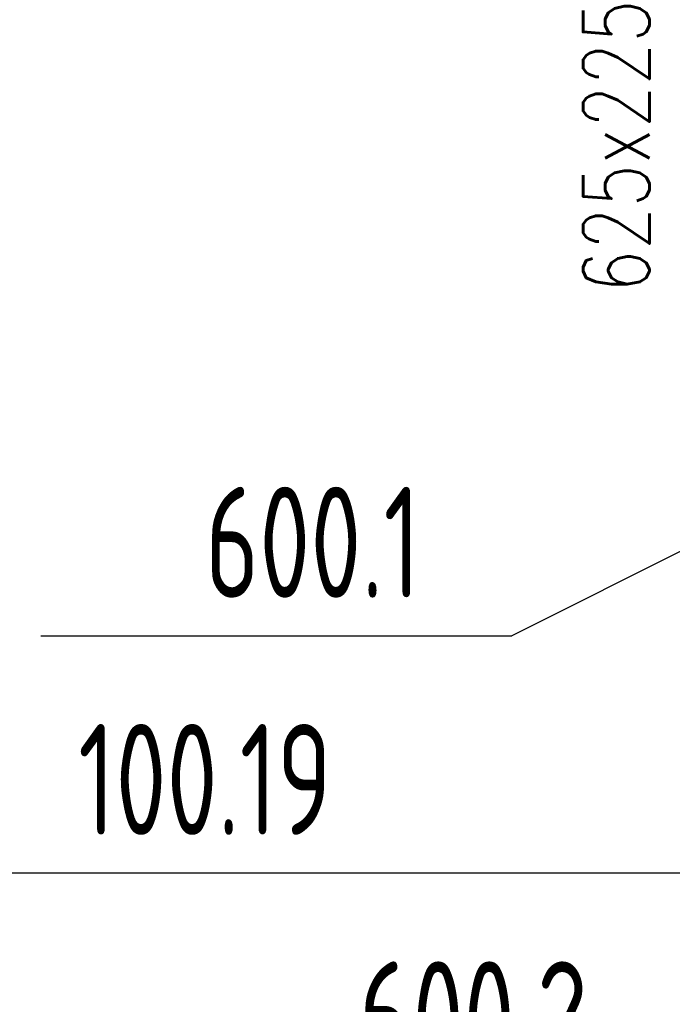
# Model space of a CAD drawing. Header units: millimetres. Extents: x -367720 to -162733, y 309172 to 337444.
# Tile 35 of 164: x -363097 to -361869, y 318294 to 320145. Entities that reach past the tile are written whole.
import ezdxf
from ezdxf.enums import TextEntityAlignment as Align

# ---------------------------------------------------------------- set-up
doc = ezdxf.new("R2010")
doc.units = ezdxf.units.MM
doc.header["$LTSCALE"] = 10
doc.header["$MEASUREMENT"] = 0
doc.linetypes.add('HIDDEN', pattern=[0.375, 0.25, -0.125])
doc.layers.get('0').update_dxf_attribs({"color": 255, "lineweight": 13})
doc.layers.add('VZ1', color=6, linetype='Continuous', lineweight=18)
doc.layers.add('vzt-popis2', color=91, linetype='Continuous', lineweight=20)
doc.layers.add('VZT_odvod', color=6, linetype='Continuous')
doc.layers.add('VZT_pozice', color=1, linetype='Continuous')
doc.styles.add('ISO8', font='ISO8.shx')
doc.styles.add('ROMANS', font='ROMANS.shx', dxfattribs={"height": 80})
doc.styles.add('Romans c', font='romans.shx')

# ---------------------------------------------------------------- blocks, each defined once
blk = doc.blocks.new('LU-H')
at = {"linetype": 'ByBlock', "style": 'ISO8'}
blk.add_attdef('LU-WERT', text='', height=1, dxfattribs=at).set_placement((0.0065, -0.0082), align=Align.CENTER)
blk = doc.blocks.new('A$C44164CF6')
at = {"layer": 'VZT_pozice', "color": 7}
blk.add_line((-6187.5, 668.8), (-7388.2, 66.3), dxfattribs=at)
at = {"layer": 'VZT_pozice', "color": 2}
for p, q in [((-8274.1, 66.3), (-7388.2, 66.3)), ((-8477.2, -379.5), (-6824.3, -379.5))]:
    blk.add_line(p, q, dxfattribs=at)
at = {"layer": 'VZT_odvod', "linetype": 'HIDDEN', "ltscale": 200}
ref = blk.add_blockref('LU-H', (-7623.5, 140.1, 0), dxfattribs=dict(at, xscale=-250, yscale=250, zscale=250))
ref.add_attrib('LU-WERT', '600.1', dxfattribs={"layer": '0', "linetype": 'ByBlock', "height": 208.33, "style": 'ISO8', "width": 0.75}).set_placement((-7762.3, 138.1, 0), align=Align.CENTER)
ref = blk.add_blockref('LU-H', (-7826.6, -305.7, 0), dxfattribs=dict(at, xscale=-250, yscale=250, zscale=250))
ref.add_attrib('LU-WERT', '100.19', dxfattribs={"layer": '0', "linetype": 'ByBlock', "height": 208.33, "style": 'ISO8', "width": 0.75}).set_placement((-7965.4, -307.8, 0), align=Align.CENTER)
ref = blk.add_blockref('LU-H', (-7411.7, -752.1, -50000), dxfattribs=dict(at, xscale=-250, yscale=250, zscale=250))
ref.add_attrib('LU-WERT', '600.2', dxfattribs={"layer": '0', "linetype": 'ByBlock', "height": 208.33, "style": 'ISO8', "width": 0.75}).set_placement((-7461.2, -754.1, -50000), align=Align.CENTER)
at = {"layer": 'VZ1', "extrusion": (0, -1, -1.22461e-16), "style": 'ROMANS', "width": 0.8, "flags": 1}
for tag, p in [('MATERIAL', (-2269.1, 3112.5, -14812.2)), ('PRIRUBA', (-2269.1, 3112.5, -14812.2)), ('PRUTOK', (-2269.1, 3112.5, -14812.2)), ('PLOCHA', (-2269.1, 3112.5, -14812.2)), ('OBVOD', (-2269.1, 3112.5, -14812.2)), ('NAZEV', (-2269.1, 3112.5, -14812.2)), ('USEK', (-2269.1, 3112.5, -14812.2)), ('KOTA', (-2269.1, 3112.5, -14812.2)), ('TVAR', (-2269.1, 3112.5, -14812.2)), ('NB2', (-2269.1, 3112.5, -14812.2)), ('NB1', (-2269.1, 3112.5, -14812.2)), ('POS', (-2269.1, 3112.5, -14812.2)), ('DB', (-2269.1, 3112.5, -14812.2)), ('DA', (-2269.1, 3112.5, -14812.2)), ('B2', (-2269.1, 3112.5, -14812.2)), ('A2', (-2269.1, 3112.5, -14812.2)), ('B1', (-2269.1, 3112.5, -14812.2)), ('A1', (-2269.1, 3112.5, -14812.2)), ('LT', (-2269.1, 3112.5, -14812.2)), ('MATERIAL', (99885.3, 3112.5, -14812.2)), ('PRIRUBA', (99885.3, 3112.5, -14812.2)), ('PRUTOK', (99885.3, 3112.5, -14812.2)), ('PLOCHA', (99885.3, 3112.5, -14812.2)), ('OBVOD', (99885.3, 3112.5, -14812.2)), ('NAZEV', (99885.3, 3112.5, -14812.2)), ('USEK', (99885.3, 3112.5, -14812.2)), ('KOTA', (99885.3, 3112.5, -14812.2)), ('TVAR', (99885.3, 3112.5, -14812.2)), ('NB2', (99885.3, 3112.5, -14812.2)), ('NB1', (99885.3, 3112.5, -14812.2)), ('POS', (99885.3, 3112.5, -14812.2)), ('DB', (99885.3, 3112.5, -14812.2)), ('DA', (99885.3, 3112.5, -14812.2)), ('B2', (99885.3, 3112.5, -14812.2)), ('B1', (99885.3, 3112.5, -14812.2)), ('LT', (99885.3, 3112.5, -14812.2)), ('A2', (99885.3, 3112.5, -14812.2)), ('A1', (99885.3, 3112.5, -14812.2))]:
    blk.add_attdef(tag, p, '', height=1, rotation=180, dxfattribs=at)
at = {"layer": 'VZ1', "extrusion": (1.22461e-16, 1, 4.44089e-16), "style": 'ROMANS', "width": 0.8, "flags": 1}
for tag, p in [('MATERIAL', (2269.1, 2852.5, 14812.2)), ('PRIRUBA', (2269.1, 2852.5, 14812.2)), ('IZOLACE', (2269.1, 2852.5, 14812.2)), ('PRUTOK', (2269.1, 2852.5, 14812.2)), ('PLOCHA', (2269.1, 2852.5, 14812.2)), ('NASTCE', (2269.1, 2852.5, 14812.2)), ('OBVOD', (2269.1, 2852.5, 14812.2)), ('NAZEV', (2269.1, 2852.5, 14812.2)), ('USEK', (2269.1, 2852.5, 14812.2)), ('KOTA', (2269.1, 2852.5, 14812.2)), ('TVAR', (2269.1, 2852.5, 14812.2)), ('NB2', (2269.1, 2852.5, 14812.2)), ('NB1', (2269.1, 2852.5, 14812.2)), ('POS', (2269.1, 2852.5, 14812.2)), ('VS', (2269.1, 2852.5, 14812.2)), ('B1', (2269.1, 2852.5, 14812.2)), ('A1', (2269.1, 2852.5, 14812.2)), ('LT', (2269.1, 2852.5, 14812.2)), ('MATERIAL', (-99885.3, 2852.5, 14812.2)), ('PRIRUBA', (-99885.3, 2852.5, 14812.2)), ('IZOLACE', (-99885.3, 2852.5, 14812.2)), ('PRUTOK', (-99885.3, 2852.5, 14812.2)), ('PLOCHA', (-99885.3, 2852.5, 14812.2)), ('NASTCE', (-99885.3, 2852.5, 14812.2)), ('OBVOD', (-99885.3, 2852.5, 14812.2)), ('NAZEV', (-99885.3, 2852.5, 14812.2)), ('USEK', (-99885.3, 2852.5, 14812.2)), ('KOTA', (-99885.3, 2852.5, 14812.2)), ('TVAR', (-99885.3, 2852.5, 14812.2)), ('NB2', (-99885.3, 2852.5, 14812.2)), ('NB1', (-99885.3, 2852.5, 14812.2)), ('POS', (-99885.3, 2852.5, 14812.2)), ('B1', (-99885.3, 2852.5, 14812.2)), ('VS', (-99885.3, 2852.5, 14812.2)), ('LT', (-99885.3, 2852.5, 14812.2)), ('A1', (-99885.3, 2852.5, 14812.2))]:
    blk.add_attdef(tag, p, '', height=1, dxfattribs=at)
at = {"layer": 'vzt-popis2', "style": 'Romans c', "width": 0.75}
blk.add_text('625x225', height=125, rotation=90, dxfattribs=at).set_placement((-7129.4, 986.6), align=Align.CENTER)

msp = doc.modelspace()

# ---------------------------------------------------------------- block references
msp.add_blockref('A$C44164CF6', (-354782.9, 318920.1))

doc.saveas('drawing.dxf')
